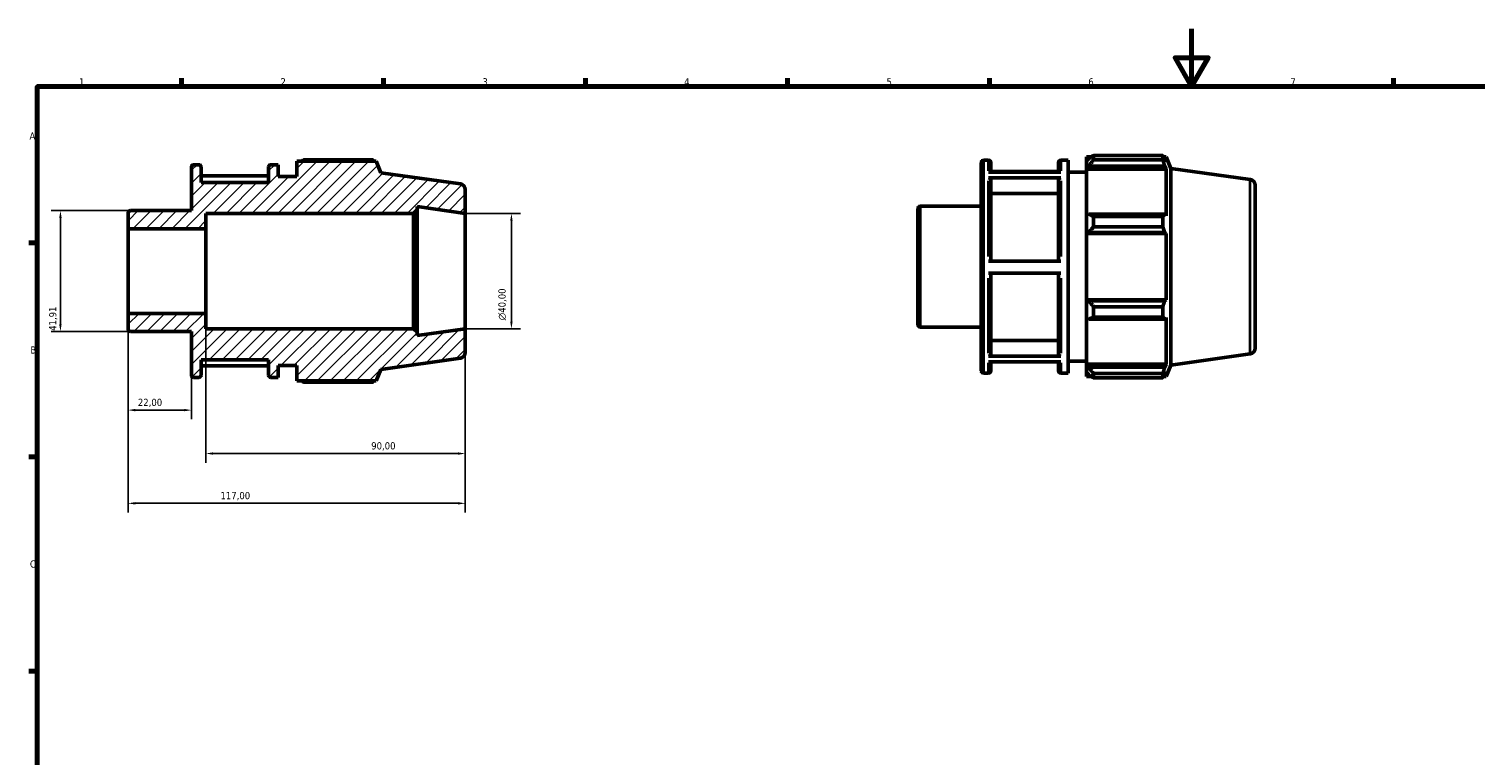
# Model space of a CAD drawing. Header units: millimetres. Extents: x 0 to 931, y 0 to 594.
# Tile 2 of 4: x 17 to 519, y 342 to 594. Entities that reach past the tile are written whole.
import ezdxf

# ---------------------------------------------------------------- set-up
doc = ezdxf.new("R2010")
doc.units = ezdxf.units.MM
for name, color, linetype, lineweight in [('Border (ISO)', 7, 'Continuous', 70), ('Dimension (ISO)', 7, 'Continuous', 25), ('Hatch (ISO)', 7, 'Continuous', 18), ('Visible (ISO)', 7, 'Continuous', 50), ('Visible Narrow (ISO)', 7, 'Continuous', 35)]:
    doc.layers.add(name, color=color, linetype=linetype, lineweight=lineweight)
doc.styles.add('Note Text (ISO)', font='tahoma.ttf')
doc.dimstyles.new('Default (ISO)', dxfattribs={"dimtxt": 2.5, "dimasz": 2.5, "dimexe": 3.175, "dimexo": 0, "dimgap": 0.762, "dimtad": 1, "dimrnd": 1e-08, "dimzin": 0, "dimtxsty": 'Note Text (ISO)', "dimcen": 0.09, "dimdle": 10, "dimclrd": 256, "dimclre": 256, "dimclrt": 232, "dimazin": 0, "dimtfac": 1.40208, "dimtmove": 0, "dimatfit": 3, "dimfxl": 1, "dimtolj": 1, "dimtzin": 0, "dimlwd": -1, "dimlwe": -1, "dimarcsym": 0})

# ---------------------------------------------------------------- blocks, each defined once
blk = doc.blocks.new('Borders Default Border')
at = {"layer": 'Border (ISO)'}
for p, q in [((70.08, 574), (70.08, 576.9)), ((140.17, 574), (140.17, 576.9)), ((210.25, 574), (210.25, 576.9)), ((280.33, 574), (280.33, 576.9)), ((350.42, 574), (350.42, 576.9)), ((490.58, 574), (490.58, 576.9)), ((20, 519.75), (17.1, 519.75)), ((20, 445.5), (17.1, 445.5)), ((20, 371.25), (17.1, 371.25))]:
    blk.add_line(p, q, dxfattribs=at)
at = {"layer": 'Border (ISO)', "flags": 128}
for points in [[(420.5, 594), (420.5, 574), (414.73, 584), (426.27, 584), (420.5, 574)], [(20, 20), (20, 574), (821, 574), (821, 20), (20, 20)]]:
    blk.add_lwpolyline(points, dxfattribs=at)
at = {"layer": 'Border (ISO)', "color": 232, "true_color": 0xca0064, "char_height": 2.5, "attachment_point": 7, "style": 'Note Text (ISO)'}
for s, insert in [('1', (34.48, 574.4)), ('2', (104.37, 574.4)), ('3', (174.43, 574.35)), ('4', (244.42, 574.4)), ('5', (314.64, 574.35)), ('6', (384.66, 574.35)), ('7', (454.77, 574.4)), ('A', (17.29, 555.62)), ('B', (17.59, 481.37)), ('C', (17.43, 407.08))]:
    blk.add_mtext(s, dxfattribs=dict(at, insert=insert))
blk = doc.blocks.new('*D8')
at = {"layer": 'Defpoints', "color": 0, "transparency": 16777216}
for p in [(168.5, 530), (168.5, 490), (184.5, 490)]:
    blk.add_point(p, dxfattribs=at)
at = {"layer": 'Dimension (ISO)', "transparency": 16777216}
for p, q in [((168.5, 530), (187.68, 530)), ((184.5, 527.5), (184.5, 492.5)), ((168.5, 490), (187.68, 490))]:
    blk.add_line(p, q, dxfattribs=at)
for points in [[(184.08, 527.5), (184.92, 527.5), (184.5, 530)], [(184.08, 492.5), (184.92, 492.5), (184.5, 490)]]:
    blk.add_solid(points, dxfattribs=at)
at = {"layer": 'Dimension (ISO)', "color": 232, "true_color": 0xca0064, "transparency": 16777216, "insert": (179.98, 492.94), "char_height": 2.5, "attachment_point": 1, "rotation": 90, "style": 'Note Text (ISO)'}
blk.add_mtext('\\A1;\\fAIGDT|b0|i0;\\H2.5000;\\ln\\fTahoma|b0|i0;\\H2.5000;40,00', dxfattribs=at)
blk = doc.blocks.new('*D9')
at = {"layer": 'Defpoints', "color": 0, "transparency": 16777216}
for p in [(51.5, 495.33), (73.5, 473.9), (51.5, 461.76)]:
    blk.add_point(p, dxfattribs=at)
at = {"layer": 'Dimension (ISO)', "transparency": 16777216}
for p, q in [((51.5, 495.33), (51.5, 458.59)), ((73.5, 473.9), (73.5, 458.59)), ((71, 461.76), (54, 461.76))]:
    blk.add_line(p, q, dxfattribs=at)
for points in [[(54, 462.18), (54, 461.35), (51.5, 461.76)], [(71, 462.18), (71, 461.35), (73.5, 461.76)]]:
    blk.add_solid(points, dxfattribs=at)
at = {"layer": 'Dimension (ISO)', "color": 232, "true_color": 0xca0064, "transparency": 16777216, "insert": (54.89, 465.7), "char_height": 2.5, "attachment_point": 1, "style": 'Note Text (ISO)'}
blk.add_mtext('\\A1;22,00', dxfattribs=at)
blk = doc.blocks.new('*D10')
at = {"layer": 'Defpoints', "color": 0, "transparency": 16777216}
for p in [(78.5, 495.33), (168.5, 490), (168.5, 446.7)]:
    blk.add_point(p, dxfattribs=at)
at = {"layer": 'Dimension (ISO)', "transparency": 16777216}
for p, q in [((78.5, 495.33), (78.5, 443.53)), ((168.5, 490), (168.5, 443.53)), ((81, 446.7), (166, 446.7))]:
    blk.add_line(p, q, dxfattribs=at)
for points in [[(81, 447.12), (81, 446.28), (78.5, 446.7)], [(166, 447.12), (166, 446.28), (168.5, 446.7)]]:
    blk.add_solid(points, dxfattribs=at)
at = {"layer": 'Dimension (ISO)', "color": 232, "true_color": 0xca0064, "transparency": 16777216, "insert": (135.85, 450.63), "char_height": 2.5, "attachment_point": 1, "style": 'Note Text (ISO)'}
blk.add_mtext('\\A1;90,00', dxfattribs=at)
blk = doc.blocks.new('*D11')
at = {"layer": 'Defpoints', "color": 0, "transparency": 16777216}
for p in [(51.5, 495.33), (168.5, 490), (51.5, 429.43)]:
    blk.add_point(p, dxfattribs=at)
at = {"layer": 'Dimension (ISO)', "transparency": 16777216}
for p, q in [((51.5, 495.33), (51.5, 426.25)), ((168.5, 490), (168.5, 426.25)), ((166, 429.43), (54, 429.43))]:
    blk.add_line(p, q, dxfattribs=at)
for points in [[(54, 429.84), (54, 429.01), (51.5, 429.43)], [(166, 429.84), (166, 429.01), (168.5, 429.43)]]:
    blk.add_solid(points, dxfattribs=at)
at = {"layer": 'Dimension (ISO)', "color": 232, "true_color": 0xca0064, "transparency": 16777216, "insert": (83.55, 433.36), "char_height": 2.5, "attachment_point": 1, "style": 'Note Text (ISO)'}
blk.add_mtext('\\A1;117,00', dxfattribs=at)
blk = doc.blocks.new('*D12')
at = {"layer": 'Defpoints', "color": 0, "transparency": 16777216}
for p in [(52.3, 530.96), (28.03, 489.04), (52.3, 489.04)]:
    blk.add_point(p, dxfattribs=at)
at = {"layer": 'Dimension (ISO)', "transparency": 16777216}
for p, q in [((52.3, 530.96), (24.86, 530.96)), ((28.03, 528.46), (28.03, 491.54)), ((52.3, 489.04), (24.86, 489.04))]:
    blk.add_line(p, q, dxfattribs=at)
for points in [[(27.62, 528.46), (28.45, 528.46), (28.03, 530.96)], [(27.62, 491.54), (28.45, 491.54), (28.03, 489.04)]]:
    blk.add_solid(points, dxfattribs=at)
at = {"layer": 'Dimension (ISO)', "color": 232, "true_color": 0xca0064, "transparency": 16777216, "insert": (24.1, 489.26), "char_height": 2.5, "attachment_point": 1, "rotation": 90, "style": 'Note Text (ISO)'}
blk.add_mtext('\\A1;41,91', dxfattribs=at)

msp = doc.modelspace()

# ---------------------------------------------------------------- hatches: boundary and pattern name
at = {"layer": 'Hatch (ISO)'}
h = msp.add_hatch(dxfattribs=at)
h.set_pattern_fill('ANSI31', color=256, scale=25.4, style=0)
h.set_pattern_definition([(45, (0, 0), (-2.245064, 2.245064), [])])
edge = h.paths.add_edge_path()
edge.add_ellipse((166.5, 481.739), major_axis=(0.278, -1.981), ratio=1, start_angle=0, end_angle=82)
edge.add_line((168.5, 481.739), (168.5, 490))
edge.add_line((168.5, 490), (151.786, 487.651))
edge.add_line((151.786, 487.651), (151.786, 488.8))
edge.add_line((151.786, 488.8), (150.586, 490))
edge.add_line((150.586, 490), (78.5, 490))
edge.add_line((78.5, 490), (78.5, 495.331))
edge.add_line((78.5, 495.331), (51.5, 495.331))
edge.add_line((51.5, 495.331), (51.5, 489.845))
edge.add_ellipse((52.3, 489.845), major_axis=(-0.8, 0), ratio=1, start_angle=0, end_angle=90)
edge.add_line((52.3, 489.045), (73.5, 489.045))
edge.add_line((73.5, 489.045), (73.5, 473.9))
edge.add_ellipse((74.3, 473.9), major_axis=(-0.8, 0), ratio=1, start_angle=0, end_angle=90)
edge.add_line((74.3, 473.1), (76.043, 473.1))
edge.add_ellipse((76.043, 473.9), major_axis=(0, -0.8), ratio=1, start_angle=0, end_angle=90)
edge.add_line((76.843, 473.9), (76.843, 479.25))
edge.add_line((76.843, 479.25), (100.243, 479.25))
edge.add_line((100.243, 479.25), (100.243, 473.9))
edge.add_ellipse((101.043, 473.9), major_axis=(-0.8, 0), ratio=1, start_angle=0, end_angle=90)
edge.add_line((101.043, 473.1), (103.586, 473.1))
edge.add_line((103.586, 473.1), (103.586, 477.2))
edge.add_line((103.586, 477.2), (110, 477.2))
edge.add_line((110, 477.2), (110, 471.87))
edge.add_line((110, 471.87), (137.626, 471.87))
edge.add_line((137.626, 471.87), (139.25, 475.889))
edge.add_line((139.25, 475.889), (166.778, 479.758))
edge = h.paths.add_edge_path()
edge.add_ellipse((166.5, 538.261), major_axis=(2, 0), ratio=1, start_angle=0, end_angle=82)
edge.add_line((166.778, 540.242), (139.25, 544.111))
edge.add_line((139.25, 544.111), (137.626, 548.13))
edge.add_line((137.626, 548.13), (110, 548.13))
edge.add_line((110, 548.13), (110, 542.8))
edge.add_line((110, 542.8), (103.586, 542.8))
edge.add_line((103.586, 542.8), (103.586, 546.9))
edge.add_line((103.586, 546.9), (101.043, 546.9))
edge.add_ellipse((101.043, 546.1), major_axis=(0, 0.8), ratio=1, start_angle=0, end_angle=90)
edge.add_line((100.243, 546.1), (100.243, 540.75))
edge.add_line((100.243, 540.75), (76.843, 540.75))
edge.add_line((76.843, 540.75), (76.843, 546.1))
edge.add_ellipse((76.043, 546.1), major_axis=(0.8, 0), ratio=1, start_angle=0, end_angle=90)
edge.add_line((76.043, 546.9), (74.3, 546.9))
edge.add_ellipse((74.3, 546.1), major_axis=(0, 0.8), ratio=1, start_angle=0, end_angle=90)
edge.add_line((73.5, 546.1), (73.5, 530.955))
edge.add_line((73.5, 530.955), (52.3, 530.955))
edge.add_ellipse((52.3, 530.155), major_axis=(0, 0.8), ratio=1, start_angle=0, end_angle=90)
edge.add_line((51.5, 530.155), (51.5, 524.668))
edge.add_line((51.5, 524.668), (78.5, 524.668))
edge.add_line((78.5, 524.668), (78.5, 530))
edge.add_line((78.5, 530), (150.586, 530))
edge.add_line((150.586, 530), (151.786, 531.2))
edge.add_line((151.786, 531.2), (151.786, 532.349))
edge.add_line((151.786, 532.349), (168.5, 530))
edge.add_line((168.5, 530), (168.5, 538.261))

# ---------------------------------------------------------------- linework, layer by layer
at = {"layer": 'Visible (ISO)'}
for p, q in [((76.043, 546.9), (74.3, 546.9)), ((103.586, 546.9), (101.043, 546.9)), ((103.586, 542.8), (103.586, 546.9)), ((137.626, 548.13), (110, 548.13)), ((110, 548.13), (110, 542.8)), ((136.467, 548.578), (112.46, 548.578)), ((139.25, 544.111), (137.626, 548.13)), ((347.531, 475.42), (347.531, 547.62)), ((348.331, 548.42), (350.074, 548.42)), ((350.874, 547.62), (350.874, 544.364)), ((374.274, 544.364), (374.274, 547.62)), ((375.074, 548.42), (377.617, 548.42)), ((377.617, 474.62), (377.617, 548.42)), ((384.031, 549.65), (384.031, 548.276)), ((384.031, 549.65), (385.777, 549.65)), ((384.851, 549.058), (384.031, 548.276)), ((384.031, 545.705), (384.031, 548.276)), ((386.491, 550.098), (386.491, 548.615)), ((386.491, 550.098), (410.498, 550.098)), ((410.498, 548.615), (386.491, 548.615)), ((410.498, 548.615), (410.498, 550.098)), ((410.787, 549.65), (411.657, 549.65)), ((411.657, 547.885), (411.16, 549.058)), ((413.281, 545.631), (411.657, 549.65)), ((411.657, 547.885), (411.657, 549.65)), ((73.5, 546.1), (73.5, 530.955)), ((76.843, 540.75), (76.843, 546.1)), ((100.243, 543.019), (76.843, 543.019)), ((100.243, 546.1), (100.243, 540.75)), ((110, 542.8), (103.586, 542.8)), ((166.778, 540.242), (139.25, 544.111)), ((350.074, 544.364), (375.074, 544.364)), ((375.074, 542.295), (350.074, 542.295)), ((374.274, 544.539), (350.874, 544.539)), ((377.617, 544.32), (384.031, 544.32)), ((384.031, 545.705), (384.851, 546.433)), ((384.031, 545.342), (384.031, 545.705)), ((384.031, 545.342), (384.031, 529.316)), ((384.031, 545.342), (411.657, 545.342)), ((384.851, 546.433), (411.16, 546.433)), ((411.16, 546.433), (411.657, 545.342)), ((411.657, 529.126), (411.657, 545.342)), ((413.281, 477.409), (413.281, 545.631)), ((440.81, 541.762), (413.281, 545.631)), ((100.243, 540.75), (76.843, 540.75)), ((168.5, 530), (168.5, 538.261)), ((350.874, 541.601), (350.874, 513.377)), ((374.274, 536.958), (350.874, 536.958)), ((374.274, 513.377), (374.274, 541.601)), ((442.531, 539.781), (442.531, 483.258)), ((151.786, 531.2), (151.786, 532.349)), ((151.786, 532.349), (168.5, 530)), ((326.331, 532.475), (347.531, 532.475)), ((51.5, 530.155), (51.5, 524.668)), ((73.5, 530.955), (52.3, 530.955)), ((78.5, 524.668), (78.5, 530)), ((78.5, 530), (150.586, 530)), ((150.586, 530), (151.786, 531.2)), ((150.586, 530), (150.586, 490)), ((151.786, 488.8), (151.786, 531.2)), ((168.5, 490), (168.5, 530)), ((325.531, 491.365), (325.531, 531.675)), ((384.851, 529.694), (384.031, 529.316)), ((384.031, 523.109), (384.031, 529.316)), ((411.16, 529.694), (384.851, 529.694)), ((386.491, 528.982), (386.491, 525.403)), ((386.491, 528.982), (410.498, 528.982)), ((410.498, 525.403), (410.498, 528.982)), ((411.657, 529.126), (411.16, 529.694)), ((51.5, 524.668), (78.5, 524.668)), ((51.5, 495.331), (51.5, 524.668)), ((78.5, 495.331), (78.5, 524.668)), ((384.031, 523.109), (384.851, 523.356)), ((384.031, 522.986), (384.031, 523.109)), ((384.031, 522.986), (384.031, 500.054)), ((384.031, 522.986), (411.657, 522.986)), ((384.851, 523.356), (411.16, 523.356)), ((410.498, 525.403), (386.491, 525.403)), ((411.16, 523.356), (411.657, 522.986)), ((411.657, 500.054), (411.657, 522.986)), ((350.074, 513.377), (375.074, 513.377)), ((375.074, 509.277), (350.074, 509.277)), ((350.874, 509.277), (350.874, 481.226)), ((374.274, 481.226), (374.274, 509.277)), ((384.031, 499.931), (384.031, 500.054)), ((384.031, 500.054), (411.657, 500.054)), ((384.031, 493.724), (384.031, 499.931)), ((384.851, 499.684), (384.031, 499.931)), ((411.16, 499.684), (384.851, 499.684)), ((386.491, 497.637), (386.491, 494.058)), ((386.491, 497.637), (410.498, 497.637)), ((410.498, 494.058), (410.498, 497.637)), ((411.657, 500.054), (411.16, 499.684)), ((78.5, 495.331), (51.5, 495.331)), ((51.5, 495.331), (51.5, 489.845)), ((78.5, 490), (78.5, 495.331)), ((384.031, 493.724), (384.851, 493.345)), ((384.031, 493.724), (384.031, 477.698)), ((384.851, 493.345), (411.16, 493.345)), ((410.498, 494.058), (386.491, 494.058)), ((411.16, 493.345), (411.657, 493.913)), ((411.657, 477.698), (411.657, 493.913)), ((52.3, 489.045), (73.5, 489.045)), ((73.5, 489.045), (73.5, 473.9)), ((150.586, 490), (78.5, 490)), ((151.786, 488.8), (150.586, 490)), ((168.5, 490), (151.786, 487.651)), ((151.786, 487.651), (151.786, 488.8)), ((168.5, 481.739), (168.5, 490)), ((326.331, 490.565), (347.531, 490.565)), ((350.874, 485.867), (374.274, 485.867)), ((76.843, 473.9), (76.843, 479.25)), ((76.843, 479.25), (100.243, 479.25)), ((76.843, 477.156), (100.243, 477.156)), ((100.243, 479.25), (100.243, 473.9)), ((103.586, 473.1), (103.586, 477.2)), ((103.586, 477.2), (110, 477.2)), ((110, 477.2), (110, 471.87)), ((139.25, 475.889), (166.778, 479.758)), ((350.074, 480.532), (375.074, 480.532)), ((375.074, 478.501), (350.074, 478.501)), ((350.874, 478.501), (350.874, 475.42)), ((374.274, 475.42), (374.274, 478.501)), ((377.617, 478.72), (384.031, 478.72)), ((384.031, 477.334), (384.031, 477.698)), ((384.031, 477.698), (411.657, 477.698)), ((384.031, 474.764), (384.031, 477.334)), ((384.851, 476.607), (384.031, 477.334)), ((411.657, 477.698), (411.16, 476.607)), ((413.281, 477.409), (411.657, 473.39)), ((440.81, 481.278), (413.281, 477.409)), ((74.3, 473.1), (76.043, 473.1)), ((101.043, 473.1), (103.586, 473.1)), ((110, 471.87), (137.626, 471.87)), ((137.626, 471.87), (139.25, 475.889)), ((348.331, 474.62), (350.074, 474.62)), ((375.074, 474.62), (377.617, 474.62)), ((384.031, 474.764), (384.851, 473.981)), ((384.031, 474.764), (384.031, 473.39)), ((384.031, 473.39), (385.777, 473.39)), ((411.16, 476.607), (384.851, 476.607)), ((386.491, 474.424), (386.491, 472.942)), ((386.491, 474.424), (410.498, 474.424)), ((410.498, 472.942), (386.491, 472.942)), ((410.498, 472.942), (410.498, 474.424)), ((410.787, 473.39), (411.657, 473.39)), ((411.16, 473.981), (411.657, 475.155)), ((411.657, 473.39), (411.657, 475.155)), ((112.46, 471.422), (136.467, 471.422))]:
    msp.add_line(p, q, dxfattribs=at)
for centre, radius, start, end in [((74.3, 546.1), 0.8, 90, 180), ((76.043, 546.1), 0.8, 0, 90), ((101.043, 546.1), 0.8, 90, 180), ((348.331, 547.62), 0.8, 90, 180), ((350.074, 547.62), 0.8, 0, 90), ((375.074, 547.62), 0.8, 90, 180), ((166.5, 538.261), 2, 0, 82), ((440.531, 539.781), 2, 0, 82), ((326.331, 531.675), 0.8, 90, 180), ((52.3, 530.155), 0.8, 90, 180), ((52.3, 489.845), 0.8, 180, 270), ((326.331, 491.365), 0.8, 180, 270), ((166.5, 481.739), 2, 278, 0), ((440.531, 483.258), 2, 278, 0), ((74.3, 473.9), 0.8, 180, 270), ((76.043, 473.9), 0.8, 270, 0), ((101.043, 473.9), 0.8, 180, 270), ((348.331, 475.42), 0.8, 180, 270), ((350.074, 475.42), 0.8, 270, 0), ((375.074, 475.42), 0.8, 180, 270)]:
    msp.add_arc(centre, radius, start, end, dxfattribs=at)
for points, weights in [([(111.745, 548.13), (112.097, 548.352), (112.46, 548.578)], [1.00933728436, 1.01095535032, 1.01242599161]), ([(136.755, 548.13), (136.613, 548.352), (136.467, 548.578)], [1.00156754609, 1.0008576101, 1]), ([(386.491, 550.098), (385.638, 549.567), (384.851, 549.058)], [1.01242599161, 1.00898066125, 1.00472620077]), ([(384.851, 546.433), (385.638, 547.502), (386.491, 548.615)], [1.00472620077, 1.00898066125, 1.01242599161]), ([(410.498, 550.098), (410.842, 549.567), (411.16, 549.058)], [1, 1.0020154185, 1.0032152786]), ([(411.16, 546.433), (410.842, 547.502), (410.498, 548.615)], [1.0032152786, 1.0020154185, 1]), ([(386.491, 528.982), (385.638, 529.345), (384.851, 529.694)], [1.01242599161, 1.00898066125, 1.00472620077]), ([(410.498, 528.982), (410.842, 529.345), (411.16, 529.694)], [1, 1.0020154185, 1.0032152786]), ([(384.851, 523.356), (385.638, 524.358), (386.491, 525.403)], [1.00472620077, 1.00898066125, 1.01242599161]), ([(411.16, 523.356), (410.842, 524.358), (410.498, 525.403)], [1.0032152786, 1.0020154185, 1]), ([(386.491, 497.637), (385.638, 498.681), (384.851, 499.684)], [1.01242599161, 1.00898066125, 1.00472620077]), ([(410.498, 497.637), (410.842, 498.681), (411.16, 499.684)], [1, 1.0020154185, 1.0032152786]), ([(384.851, 493.345), (385.638, 493.694), (386.491, 494.058)], [1.00472620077, 1.00898066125, 1.01242599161]), ([(411.16, 493.345), (410.842, 493.694), (410.498, 494.058)], [1.0032152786, 1.0020154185, 1]), ([(112.46, 471.422), (112.097, 471.648), (111.745, 471.87)], [1.01242599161, 1.01095535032, 1.00933728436]), ([(136.467, 471.422), (136.613, 471.648), (136.755, 471.87)], [1, 1.0008576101, 1.00156754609]), ([(386.491, 474.424), (385.638, 475.538), (384.851, 476.607)], [1.01242599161, 1.00898066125, 1.00472620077]), ([(384.851, 473.981), (385.638, 473.472), (386.491, 472.942)], [1.00472620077, 1.00898066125, 1.01242599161]), ([(410.498, 474.424), (410.842, 475.538), (411.16, 476.607)], [1, 1.0020154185, 1.0032152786]), ([(411.16, 473.981), (410.842, 473.472), (410.498, 472.942)], [1.0032152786, 1.00201541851, 1])]:
    msp.add_rational_spline(points, weights, degree=2, dxfattribs=at)
for points, knots in [([(350.074, 542.295), (350.173, 542.295), (350.289, 542.275), (350.471, 542.21), (350.57, 542.153), (350.709, 542.032), (350.775, 541.946), (350.851, 541.788), (350.874, 541.687), (350.874, 541.601)], [0, 0, 0, 0, 0.02960151, 0.02960151, 0.05923103, 0.05923103, 0.08889527, 0.08889527, 0.1185896, 0.1185896, 0.1185896, 0.1185896]), ([(374.274, 541.601), (374.274, 541.687), (374.297, 541.788), (374.373, 541.946), (374.439, 542.032), (374.578, 542.153), (374.677, 542.21), (374.859, 542.275), (374.975, 542.295), (375.074, 542.295)], [0.35577745, 0.35577745, 0.35577745, 0.35577745, 0.38547178, 0.38547178, 0.41513602, 0.41513602, 0.44476554, 0.44476554, 0.47436705, 0.47436705, 0.47436705, 0.47436705]), ([(350.874, 481.226), (350.874, 481.14), (350.851, 481.04), (350.775, 480.881), (350.709, 480.796), (350.57, 480.675), (350.471, 480.618), (350.289, 480.552), (350.173, 480.532), (350.074, 480.532)], [0.35566821, 0.35566821, 0.35566821, 0.35566821, 0.38533885, 0.38533885, 0.41498891, 0.41498891, 0.4446152, 0.4446152, 0.4742223, 0.4742223, 0.4742223, 0.4742223]), ([(375.074, 480.532), (374.975, 480.532), (374.859, 480.552), (374.677, 480.618), (374.578, 480.675), (374.439, 480.796), (374.373, 480.881), (374.297, 481.04), (374.274, 481.14), (374.274, 481.226)], [0, 0, 0, 0, 0.0296071, 0.0296071, 0.05923339, 0.05923339, 0.08888344, 0.08888344, 0.11855409, 0.11855409, 0.11855409, 0.11855409])]:
    msp.add_open_spline(points, degree=3, knots=knots, dxfattribs=at)
at = {"layer": 'Visible Narrow (ISO)'}
for p, q in [((348.331, 547.965), (348.331, 475.074)), ((350.074, 544.753), (350.074, 548.409)), ((375.074, 548.409), (375.074, 544.753)), ((350.074, 515.099), (350.074, 541.309)), ((375.074, 541.309), (375.074, 515.099)), ((440.81, 481.65), (440.81, 541.389)), ((326.331, 532.217), (326.331, 490.823)), ((350.074, 481.504), (350.074, 507.556)), ((375.074, 507.556), (375.074, 481.504)), ((350.074, 474.63), (350.074, 478.129)), ((375.074, 478.129), (375.074, 474.63))]:
    msp.add_line(p, q, dxfattribs=at)

# ---------------------------------------------------------------- block references
msp.add_blockref('Borders Default Border', (0, 0))

# ---------------------------------------------------------------- dimensions: what is measured, and where the dimension line sits
at = {"layer": 'Dimension (ISO)'}
for base, p1, p2, angle, picture, middle in [((28.033, 489.045), (52.3, 530.955), (52.3, 489.045), 90, '*D12', (28.033, 493.363)), ((51.5, 461.764), (73.5, 473.9), (51.5, 495.331), 180, '*D9', (59, 461.764)), ((51.5, 429.427), (168.5, 490), (51.5, 495.331), 180, '*D11', (88.5, 429.427)), ((168.5, 446.701), (78.5, 495.331), (168.5, 490), 180, '*D10', (140, 446.701))]:
    dim = msp.add_linear_dim(base=base, p1=p1, p2=p2, angle=angle, dimstyle='Default (ISO)', override={"dimdec": 2, "dimtp": 0, "dimtm": 0, "dimtdec": 2, "dimtofl": 0, "dimatfit": 1}, dxfattribs=at)
    dim.commit()
    dim.dimension.update_dxf_attribs({"geometry": picture, "text_midpoint": middle, "dimtype": 160})
dim = msp.add_linear_dim(base=(184.5, 490), p1=(168.5, 530), p2=(168.5, 490), angle=90, text='\\fAIGDT|b0|i0;\\H2.5000;\\ln\\fTahoma|b0|i0;\\H2.5000;<>', dimstyle='Default (ISO)', override={"dimdec": 2, "dimtp": 0, "dimtm": 0, "dimtdec": 2, "dimtofl": 0, "dimatfit": 1}, dxfattribs=at)
dim.commit()
dim.dimension.update_dxf_attribs({"geometry": '*D8', "text_midpoint": (184.5, 498.5), "dimtype": 160})

doc.saveas('drawing.dxf')
